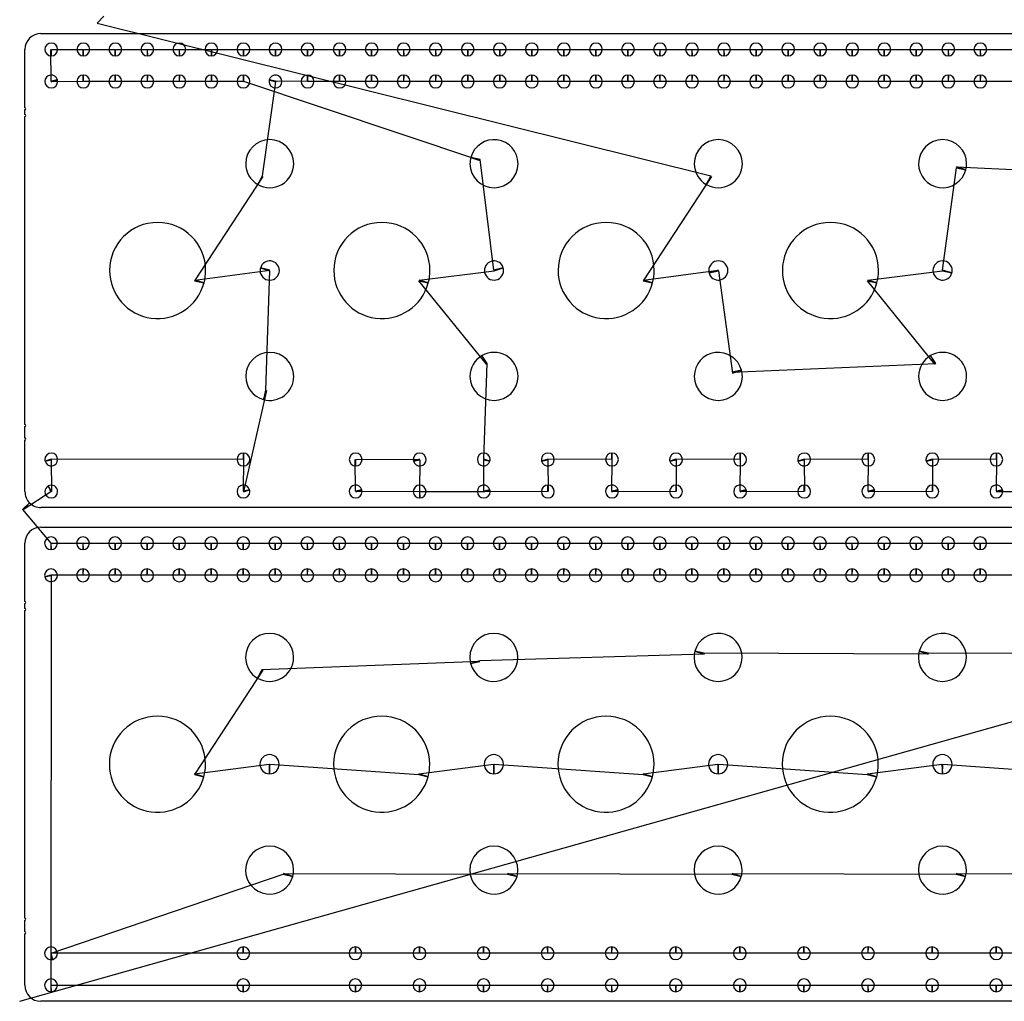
# Model space of a CAD drawing. Header units: inches. Extents: x 1 to 58.2, y 1 to 60.6.
# Tile 1 of 10: x 1 to 16.4, y 1 to 16.3. Entities that reach past the tile are written whole.
import ezdxf

# ---------------------------------------------------------------- set-up
doc = ezdxf.new("R2010")
doc.units = ezdxf.units.IN
doc.layers.get('0').update_dxf_attribs({"linetype": 'CONTINUOUS'})
doc.layers.add('3', color=7, linetype='CONTINUOUS')
doc.layers.add('9', color=7, linetype='CONTINUOUS')

msp = doc.modelspace()

# ---------------------------------------------------------------- linework, layer by layer
at = {"color": 0, "linetype": 'CONTINUOUS'}
for p, q in [((1, 1), (55.671, 16.411)), ((2.208, 16.267), (11.783, 13.882)), ((1.491, 15.36), (1.487, 15.855)), ((1.496, 15.855), (1.987, 15.855)), ((1.996, 15.855), (2.487, 15.855)), ((2.496, 15.855), (2.987, 15.855)), ((2.996, 15.855), (3.487, 15.855)), ((3.496, 15.855), (3.987, 15.855)), ((3.996, 15.855), (4.487, 15.855)), ((4.496, 15.855), (4.987, 15.855)), ((4.996, 15.855), (5.487, 15.855)), ((5.496, 15.855), (5.987, 15.855)), ((5.996, 15.855), (6.487, 15.855)), ((6.496, 15.855), (6.987, 15.855)), ((6.996, 15.855), (7.487, 15.855)), ((7.496, 15.855), (7.987, 15.855)), ((7.996, 15.855), (8.487, 15.855)), ((8.496, 15.855), (8.987, 15.855)), ((8.996, 15.855), (9.487, 15.855)), ((9.496, 15.855), (9.987, 15.855)), ((9.996, 15.855), (10.487, 15.855)), ((10.496, 15.855), (10.987, 15.855)), ((10.996, 15.855), (11.487, 15.855)), ((11.496, 15.855), (11.987, 15.855)), ((11.996, 15.855), (12.487, 15.855)), ((12.496, 15.855), (12.987, 15.855)), ((12.996, 15.855), (13.487, 15.855)), ((13.496, 15.855), (13.987, 15.855)), ((13.996, 15.855), (14.487, 15.855)), ((14.496, 15.855), (14.987, 15.855)), ((14.996, 15.855), (15.487, 15.855)), ((15.496, 15.855), (15.987, 15.855)), ((15.996, 15.855), (16.487, 15.855)), ((1.987, 15.356), (1.493, 15.351)), ((2.487, 15.356), (1.996, 15.356)), ((2.987, 15.356), (2.496, 15.356)), ((3.487, 15.356), (2.996, 15.356)), ((3.987, 15.356), (3.496, 15.356)), ((4.487, 15.356), (3.996, 15.356)), ((8.182, 14.125), (4.496, 15.356)), ((4.99, 15.351), (4.783, 13.882)), ((5.487, 15.356), (4.993, 15.36)), ((5.987, 15.356), (5.496, 15.356)), ((6.487, 15.356), (5.996, 15.356)), ((6.987, 15.356), (6.496, 15.356)), ((7.487, 15.356), (6.996, 15.356)), ((7.987, 15.356), (7.496, 15.356)), ((8.487, 15.356), (7.996, 15.356)), ((8.987, 15.356), (8.496, 15.356)), ((9.487, 15.356), (8.996, 15.356)), ((9.987, 15.356), (9.496, 15.356)), ((10.487, 15.356), (9.996, 15.356)), ((10.987, 15.356), (10.496, 15.356)), ((11.487, 15.356), (10.996, 15.356)), ((11.987, 15.356), (11.496, 15.356)), ((12.487, 15.356), (11.996, 15.356)), ((12.987, 15.356), (12.496, 15.356)), ((13.487, 15.356), (12.996, 15.356)), ((13.987, 15.356), (13.496, 15.356)), ((14.487, 15.356), (13.996, 15.356)), ((14.987, 15.356), (14.496, 15.356)), ((15.487, 15.356), (14.996, 15.356)), ((15.987, 15.356), (15.496, 15.356)), ((16.487, 15.356), (15.996, 15.356)), ((8.4, 12.412), (8.186, 14.138)), ((15.403, 12.412), (15.617, 14.009)), ((15.621, 14.022), (18.783, 13.882)), ((4.795, 13.875), (3.73, 12.244)), ((11.795, 13.875), (10.73, 12.244)), ((3.733, 12.257), (4.903, 12.412)), ((4.9, 12.4), (4.837, 10.538)), ((7.233, 12.257), (8.403, 12.4)), ((10.733, 12.257), (11.9, 12.412)), ((11.903, 12.4), (12.121, 10.805)), ((14.233, 12.257), (15.4, 12.4)), ((8.283, 10.945), (7.23, 12.244)), ((15.283, 10.945), (14.23, 12.244)), ((8.243, 9.461), (8.295, 10.952)), ((12.117, 10.818), (15.295, 10.952)), ((4.85, 10.534), (4.493, 8.952)), ((4.487, 9.456), (1.49, 9.461)), ((1.493, 9.452), (1.495, 8.959)), ((4.491, 8.961), (4.496, 9.456)), ((6.241, 8.961), (6.237, 9.456)), ((6.246, 9.456), (7.24, 9.461)), ((7.243, 9.452), (7.237, 8.956)), ((8.241, 8.961), (8.241, 9.452)), ((10.237, 9.456), (9.24, 9.461)), ((9.243, 9.452), (9.246, 8.956)), ((10.241, 8.961), (10.246, 9.456)), ((12.237, 9.456), (11.24, 9.461)), ((11.243, 9.452), (11.246, 8.956)), ((12.241, 8.961), (12.246, 9.456)), ((14.237, 9.456), (13.24, 9.461)), ((13.243, 9.452), (13.246, 8.956)), ((14.241, 8.961), (14.246, 9.456)), ((16.237, 9.456), (15.24, 9.461)), ((15.243, 9.452), (15.246, 8.956)), ((16.241, 8.961), (16.246, 9.456)), ((1.488, 8.954), (1.053, 8.669)), ((9.237, 8.956), (6.243, 8.952)), ((7.246, 8.956), (8.243, 8.952)), ((11.237, 8.956), (10.243, 8.952)), ((13.237, 8.956), (12.243, 8.952)), ((15.237, 8.956), (14.243, 8.952)), ((17.237, 8.956), (16.243, 8.952)), ((1.044, 8.678), (1.484, 8.149)), ((1.493, 8.149), (1.984, 8.149)), ((1.993, 8.149), (2.484, 8.149)), ((2.493, 8.149), (2.984, 8.149)), ((2.993, 8.149), (3.484, 8.149)), ((3.493, 8.149), (3.984, 8.149)), ((3.993, 8.149), (4.484, 8.149)), ((4.493, 8.149), (4.984, 8.149)), ((4.993, 8.149), (5.484, 8.149)), ((5.493, 8.149), (5.984, 8.149)), ((5.993, 8.149), (6.484, 8.149)), ((6.493, 8.149), (6.984, 8.149)), ((6.993, 8.149), (7.484, 8.149)), ((7.493, 8.149), (7.984, 8.149)), ((7.993, 8.149), (8.484, 8.149)), ((8.493, 8.149), (8.984, 8.149)), ((8.993, 8.149), (9.484, 8.149)), ((9.493, 8.149), (9.984, 8.149)), ((9.993, 8.149), (10.484, 8.149)), ((10.493, 8.149), (10.984, 8.149)), ((10.993, 8.149), (11.484, 8.149)), ((11.493, 8.149), (11.984, 8.149)), ((11.993, 8.149), (12.484, 8.149)), ((12.493, 8.149), (12.984, 8.149)), ((12.993, 8.149), (13.484, 8.149)), ((13.493, 8.149), (13.984, 8.149)), ((13.993, 8.149), (14.484, 8.149)), ((14.493, 8.149), (14.984, 8.149)), ((14.993, 8.149), (15.484, 8.149)), ((15.493, 8.149), (15.984, 8.149)), ((15.993, 8.149), (16.484, 8.149)), ((1.49, 7.645), (1.484, 1.25)), ((1.984, 7.649), (1.487, 7.653)), ((2.484, 7.649), (1.993, 7.649)), ((2.984, 7.649), (2.493, 7.649)), ((3.484, 7.649), (2.993, 7.649)), ((3.984, 7.649), (3.493, 7.649)), ((4.484, 7.649), (3.993, 7.649)), ((4.984, 7.649), (4.493, 7.649)), ((5.484, 7.649), (4.993, 7.649)), ((5.984, 7.649), (5.493, 7.649)), ((6.484, 7.649), (5.993, 7.649)), ((6.984, 7.649), (6.493, 7.649)), ((7.484, 7.649), (6.993, 7.649)), ((7.984, 7.649), (7.493, 7.649)), ((8.484, 7.649), (7.993, 7.649)), ((8.984, 7.649), (8.493, 7.649)), ((9.484, 7.649), (8.993, 7.649)), ((9.984, 7.649), (9.493, 7.649)), ((10.484, 7.649), (9.993, 7.649)), ((10.984, 7.649), (10.493, 7.649)), ((11.484, 7.649), (10.993, 7.649)), ((11.984, 7.649), (11.493, 7.649)), ((12.484, 7.649), (11.993, 7.649)), ((12.984, 7.649), (12.493, 7.649)), ((13.484, 7.649), (12.993, 7.649)), ((13.984, 7.649), (13.493, 7.649)), ((14.484, 7.649), (13.993, 7.649)), ((14.984, 7.649), (14.493, 7.649)), ((15.484, 7.649), (14.993, 7.649)), ((15.984, 7.649), (15.493, 7.649)), ((16.484, 7.649), (15.993, 7.649)), ((8.183, 6.302), (4.78, 6.175)), ((11.679, 6.419), (8.179, 6.315)), ((15.179, 6.419), (11.683, 6.432)), ((18.679, 6.419), (15.183, 6.432)), ((4.792, 6.169), (3.727, 4.538)), ((3.73, 4.551), (4.892, 4.699)), ((4.905, 4.699), (7.227, 4.538)), ((7.23, 4.551), (8.392, 4.699)), ((8.405, 4.699), (10.727, 4.538)), ((10.73, 4.551), (11.892, 4.699)), ((11.905, 4.699), (14.227, 4.538)), ((14.23, 4.551), (15.392, 4.699)), ((15.405, 4.699), (17.727, 4.538)), ((1.493, 1.751), (5.114, 2.982)), ((5.118, 2.995), (8.614, 2.982)), ((8.618, 2.995), (12.114, 2.982)), ((12.118, 2.995), (15.614, 2.982)), ((15.618, 2.995), (19.114, 2.982)), ((4.484, 1.75), (1.484, 1.749)), ((6.234, 1.75), (4.493, 1.75)), ((7.234, 1.75), (6.243, 1.75)), ((8.234, 1.75), (7.243, 1.75)), ((9.234, 1.75), (8.243, 1.75)), ((10.234, 1.75), (9.243, 1.75)), ((11.234, 1.75), (10.243, 1.75)), ((12.234, 1.75), (11.243, 1.75)), ((13.234, 1.75), (12.243, 1.75)), ((14.234, 1.75), (13.243, 1.75)), ((15.234, 1.75), (14.243, 1.75)), ((16.234, 1.75), (15.243, 1.75)), ((17.234, 1.75), (16.243, 1.75)), ((1.493, 1.25), (4.484, 1.25)), ((4.493, 1.25), (6.234, 1.25)), ((6.243, 1.25), (7.234, 1.25)), ((7.243, 1.25), (8.234, 1.25)), ((8.243, 1.25), (9.234, 1.25)), ((9.243, 1.25), (10.234, 1.25)), ((10.243, 1.25), (11.234, 1.25)), ((11.243, 1.25), (12.234, 1.25)), ((12.243, 1.25), (13.234, 1.25)), ((13.243, 1.25), (14.234, 1.25)), ((14.243, 1.25), (15.234, 1.25)), ((15.243, 1.25), (16.234, 1.25)), ((16.243, 1.25), (17.234, 1.25))]:
    msp.add_line(p, q, dxfattribs=at)
at = {"layer": '3', "color": 3, "linetype": 'CONTINUOUS'}
for p, q in [((1.332, 16.106), (33.152, 16.106)), ((1.082, 14.946), (1.082, 15.856)), ((1.082, 14.838), (1.082, 14.916)), ((1.082, 10.003), (1.082, 14.808)), ((1.082, 9.791), (1.082, 9.973)), ((1.082, 8.956), (1.082, 9.761)), ((33.152, 8.706), (1.332, 8.706)), ((1.329, 8.399), (33.149, 8.399)), ((1.079, 7.239), (1.079, 8.149)), ((1.079, 7.132), (1.079, 7.209)), ((1.079, 2.297), (1.079, 7.102)), ((1.079, 2.085), (1.079, 2.267)), ((1.079, 1.25), (1.079, 2.055)), ((33.149, 1), (1.329, 1))]:
    msp.add_line(p, q, dxfattribs=at)
for centre, radius, start, end in [((1.332, 15.856), 0.25, 90, 180), ((1.492, 15.856), 0.1, 360, 180), ((1.492, 15.856), 0.1, 180, 270), ((1.492, 15.856), 0.1, 270, 0), ((1.992, 15.856), 0.1, 360, 180), ((1.992, 15.856), 0.1, 180, 270), ((1.992, 15.856), 0.1, 270, 0), ((2.492, 15.856), 0.1, 360, 180), ((2.492, 15.856), 0.1, 180, 270), ((2.492, 15.856), 0.1, 270, 0), ((2.992, 15.856), 0.1, 360, 180), ((2.992, 15.856), 0.1, 180, 270), ((2.992, 15.856), 0.1, 270, 0), ((3.492, 15.856), 0.1, 360, 180), ((3.492, 15.856), 0.1, 180, 270), ((3.492, 15.856), 0.1, 270, 0), ((3.992, 15.856), 0.1, 360, 180), ((3.992, 15.856), 0.1, 180, 270), ((3.992, 15.856), 0.1, 270, 0), ((4.492, 15.856), 0.1, 360, 180), ((4.492, 15.856), 0.1, 180, 270), ((4.492, 15.856), 0.1, 270, 0), ((4.992, 15.856), 0.1, 360, 180), ((4.992, 15.856), 0.1, 180, 270), ((4.992, 15.856), 0.1, 270, 0), ((5.492, 15.856), 0.1, 360, 180), ((5.492, 15.856), 0.1, 180, 270), ((5.492, 15.856), 0.1, 270, 0), ((5.992, 15.856), 0.1, 360, 180), ((5.992, 15.856), 0.1, 180, 270), ((5.992, 15.856), 0.1, 270, 0), ((6.492, 15.856), 0.1, 360, 180), ((6.492, 15.856), 0.1, 180, 270), ((6.492, 15.856), 0.1, 270, 0), ((6.992, 15.856), 0.1, 360, 180), ((6.992, 15.856), 0.1, 180, 270), ((6.992, 15.856), 0.1, 270, 0), ((7.492, 15.856), 0.1, 360, 180), ((7.492, 15.856), 0.1, 180, 270), ((7.492, 15.856), 0.1, 270, 0), ((7.992, 15.856), 0.1, 360, 180), ((7.992, 15.856), 0.1, 180, 270), ((7.992, 15.856), 0.1, 270, 0), ((8.492, 15.856), 0.1, 360, 180), ((8.492, 15.856), 0.1, 180, 270), ((8.492, 15.856), 0.1, 270, 0), ((8.992, 15.856), 0.1, 360, 180), ((8.992, 15.856), 0.1, 180, 270), ((8.992, 15.856), 0.1, 270, 0), ((9.492, 15.856), 0.1, 360, 180), ((9.492, 15.856), 0.1, 180, 270), ((9.492, 15.856), 0.1, 270, 0), ((9.992, 15.856), 0.1, 360, 180), ((9.992, 15.856), 0.1, 180, 270), ((9.992, 15.856), 0.1, 270, 0), ((10.492, 15.856), 0.1, 360, 180), ((10.492, 15.856), 0.1, 180, 270), ((10.492, 15.856), 0.1, 270, 0), ((10.992, 15.856), 0.1, 360, 180), ((10.992, 15.856), 0.1, 180, 270), ((10.992, 15.856), 0.1, 270, 0), ((11.492, 15.856), 0.1, 360, 180), ((11.492, 15.856), 0.1, 180, 270), ((11.492, 15.856), 0.1, 270, 0), ((11.992, 15.856), 0.1, 360, 180), ((11.992, 15.856), 0.1, 180, 270), ((11.992, 15.856), 0.1, 270, 0), ((12.492, 15.856), 0.1, 360, 180), ((12.492, 15.856), 0.1, 180, 270), ((12.492, 15.856), 0.1, 270, 0), ((12.992, 15.856), 0.1, 360, 180), ((12.992, 15.856), 0.1, 180, 270), ((12.992, 15.856), 0.1, 270, 0), ((13.492, 15.856), 0.1, 360, 180), ((13.492, 15.856), 0.1, 180, 270), ((13.492, 15.856), 0.1, 270, 0), ((13.992, 15.856), 0.1, 360, 180), ((13.992, 15.856), 0.1, 180, 270), ((13.992, 15.856), 0.1, 270, 0), ((14.492, 15.856), 0.1, 360, 180), ((14.492, 15.856), 0.1, 180, 270), ((14.492, 15.856), 0.1, 270, 0), ((14.992, 15.856), 0.1, 360, 180), ((14.992, 15.856), 0.1, 180, 270), ((14.992, 15.856), 0.1, 270, 0), ((15.492, 15.856), 0.1, 360, 180), ((15.492, 15.856), 0.1, 180, 270), ((15.492, 15.856), 0.1, 270, 0), ((15.992, 15.856), 0.1, 360, 180), ((15.992, 15.856), 0.1, 180, 270), ((15.992, 15.856), 0.1, 270, 0), ((1.492, 15.356), 0.1, 15, 180), ((1.492, 15.356), 0.1, 360, 15), ((1.992, 15.356), 0.1, 90, 180), ((1.992, 15.356), 0.1, 360, 90), ((2.492, 15.356), 0.1, 90, 180), ((2.492, 15.356), 0.1, 360, 90), ((2.992, 15.356), 0.1, 90, 180), ((2.992, 15.356), 0.1, 360, 90), ((3.492, 15.356), 0.1, 90, 180), ((3.492, 15.356), 0.1, 360, 90), ((3.992, 15.356), 0.1, 90, 180), ((3.992, 15.356), 0.1, 360, 90), ((4.492, 15.356), 0.1, 90, 180), ((4.492, 15.356), 0.1, 360, 90), ((4.992, 15.356), 0.1, 165, 180), ((4.992, 15.356), 0.1, 360, 165), ((5.492, 15.356), 0.1, 90, 180), ((5.492, 15.356), 0.1, 360, 90), ((5.992, 15.356), 0.1, 90, 180), ((5.992, 15.356), 0.1, 360, 90), ((6.492, 15.356), 0.1, 90, 180), ((6.492, 15.356), 0.1, 360, 90), ((6.992, 15.356), 0.1, 90, 180), ((6.992, 15.356), 0.1, 360, 90), ((7.492, 15.356), 0.1, 90, 180), ((7.492, 15.356), 0.1, 360, 90), ((7.992, 15.356), 0.1, 90, 180), ((7.992, 15.356), 0.1, 360, 90), ((8.492, 15.356), 0.1, 90, 180), ((8.492, 15.356), 0.1, 360, 90), ((8.992, 15.356), 0.1, 90, 180), ((8.992, 15.356), 0.1, 360, 90), ((9.492, 15.356), 0.1, 90, 180), ((9.492, 15.356), 0.1, 360, 90), ((9.992, 15.356), 0.1, 90, 180), ((9.992, 15.356), 0.1, 360, 90), ((10.492, 15.356), 0.1, 90, 180), ((10.492, 15.356), 0.1, 360, 90), ((10.992, 15.356), 0.1, 90, 180), ((10.992, 15.356), 0.1, 360, 90), ((11.492, 15.356), 0.1, 90, 180), ((11.492, 15.356), 0.1, 360, 90), ((11.992, 15.356), 0.1, 90, 180), ((11.992, 15.356), 0.1, 360, 90), ((12.492, 15.356), 0.1, 90, 180), ((12.492, 15.356), 0.1, 360, 90), ((12.992, 15.356), 0.1, 90, 180), ((12.992, 15.356), 0.1, 360, 90), ((13.492, 15.356), 0.1, 90, 180), ((13.492, 15.356), 0.1, 360, 90), ((13.992, 15.356), 0.1, 90, 180), ((13.992, 15.356), 0.1, 360, 90), ((14.492, 15.356), 0.1, 90, 180), ((14.492, 15.356), 0.1, 360, 90), ((14.992, 15.356), 0.1, 90, 180), ((14.992, 15.356), 0.1, 360, 90), ((15.492, 15.356), 0.1, 90, 180), ((15.492, 15.356), 0.1, 360, 90), ((15.992, 15.356), 0.1, 90, 180), ((15.992, 15.356), 0.1, 360, 90), ((1.492, 15.356), 0.1, 180, 360), ((1.992, 15.356), 0.1, 180, 360), ((2.492, 15.356), 0.1, 180, 360), ((2.992, 15.356), 0.1, 180, 360), ((3.492, 15.356), 0.1, 180, 360), ((3.992, 15.356), 0.1, 180, 360), ((4.492, 15.356), 0.1, 180, 360), ((4.992, 15.356), 0.1, 180, 360), ((5.492, 15.356), 0.1, 180, 360), ((5.992, 15.356), 0.1, 180, 360), ((6.492, 15.356), 0.1, 180, 360), ((6.992, 15.356), 0.1, 180, 360), ((7.492, 15.356), 0.1, 180, 360), ((7.992, 15.356), 0.1, 180, 360), ((8.492, 15.356), 0.1, 180, 360), ((8.992, 15.356), 0.1, 180, 360), ((9.492, 15.356), 0.1, 180, 360), ((9.992, 15.356), 0.1, 180, 360), ((10.492, 15.356), 0.1, 180, 360), ((10.992, 15.356), 0.1, 180, 360), ((11.492, 15.356), 0.1, 180, 360), ((11.992, 15.356), 0.1, 180, 360), ((12.492, 15.356), 0.1, 180, 360), ((12.992, 15.356), 0.1, 180, 360), ((13.492, 15.356), 0.1, 180, 360), ((13.992, 15.356), 0.1, 180, 360), ((14.492, 15.356), 0.1, 180, 360), ((14.992, 15.356), 0.1, 180, 360), ((15.492, 15.356), 0.1, 180, 360), ((15.992, 15.356), 0.1, 180, 360), ((1.082, 14.931), 0.015, 270, 90), ((1.082, 14.823), 0.015, 270, 90), ((4.902, 14.073), 0.375, 360, 180), ((8.402, 14.073), 0.375, 360, 165), ((11.902, 14.073), 0.375, 360, 180), ((15.402, 14.073), 0.375, 360, 180), ((8.402, 14.073), 0.375, 165, 180), ((4.902, 14.073), 0.375, 180, 240), ((4.902, 14.073), 0.375, 240, 0), ((8.402, 14.073), 0.375, 180, 360), ((11.902, 14.073), 0.375, 180, 240), ((11.902, 14.073), 0.375, 240, 0), ((15.402, 14.073), 0.375, 180, 345), ((15.402, 14.073), 0.375, 345, 0), ((3.152, 12.406), 0.75, 360, 180), ((6.652, 12.406), 0.75, 360, 180), ((10.152, 12.406), 0.75, 360, 180), ((13.652, 12.406), 0.75, 360, 180), ((4.902, 12.406), 0.15, 360, 165), ((8.402, 12.406), 0.15, 15, 180), ((11.902, 12.406), 0.15, 360, 180), ((15.402, 12.406), 0.15, 360, 180), ((3.152, 12.406), 0.75, 180, 345), ((3.152, 12.406), 0.75, 345, 0), ((4.902, 12.406), 0.15, 165, 180), ((4.902, 12.406), 0.15, 180, 360), ((6.652, 12.406), 0.75, 180, 345), ((6.652, 12.406), 0.75, 345, 0), ((8.402, 12.406), 0.15, 180, 360), ((8.402, 12.406), 0.15, 360, 15), ((10.152, 12.406), 0.75, 180, 345), ((10.152, 12.406), 0.75, 345, 0), ((11.902, 12.406), 0.15, 180, 195), ((11.902, 12.406), 0.15, 195, 0), ((13.652, 12.406), 0.75, 180, 345), ((13.652, 12.406), 0.75, 345, 0), ((15.402, 12.406), 0.15, 180, 345), ((15.402, 12.406), 0.15, 345, 0), ((4.902, 10.753), 0.375, 360, 180), ((8.402, 10.753), 0.375, 120, 180), ((8.402, 10.753), 0.375, 360, 120), ((11.902, 10.753), 0.375, 15, 180), ((15.402, 10.753), 0.375, 120, 180), ((15.402, 10.753), 0.375, 360, 120), ((11.902, 10.753), 0.375, 360, 15), ((4.902, 10.753), 0.375, 180, 255), ((4.902, 10.753), 0.375, 255, 0), ((8.402, 10.753), 0.375, 180, 360), ((11.902, 10.753), 0.375, 180, 360), ((15.402, 10.753), 0.375, 180, 360), ((1.082, 9.988), 0.015, 270, 90), ((1.082, 9.776), 0.015, 270, 90), ((1.492, 9.456), 0.1, 360, 180), ((4.492, 9.456), 0.1, 90, 180), ((4.492, 9.456), 0.1, 360, 90), ((6.242, 9.456), 0.1, 360, 180), ((7.242, 9.456), 0.1, 360, 180), ((8.242, 9.456), 0.1, 360, 180), ((9.242, 9.456), 0.1, 360, 180), ((10.242, 9.456), 0.1, 90, 180), ((10.242, 9.456), 0.1, 360, 90), ((11.242, 9.456), 0.1, 360, 180), ((12.242, 9.456), 0.1, 90, 180), ((12.242, 9.456), 0.1, 360, 90), ((13.242, 9.456), 0.1, 360, 180), ((14.242, 9.456), 0.1, 90, 180), ((14.242, 9.456), 0.1, 360, 90), ((15.242, 9.456), 0.1, 360, 180), ((16.242, 9.456), 0.1, 90, 180), ((16.242, 9.456), 0.1, 360, 90), ((1.492, 9.456), 0.1, 180, 195), ((1.492, 9.456), 0.1, 195, 0), ((4.492, 9.456), 0.1, 180, 360), ((6.242, 9.456), 0.1, 180, 270), ((6.242, 9.456), 0.1, 270, 0), ((7.242, 9.456), 0.1, 180, 195), ((7.242, 9.456), 0.1, 195, 0), ((8.242, 9.456), 0.1, 180, 345), ((8.242, 9.456), 0.1, 345, 0), ((9.242, 9.456), 0.1, 180, 195), ((9.242, 9.456), 0.1, 195, 0), ((10.242, 9.456), 0.1, 180, 360), ((11.242, 9.456), 0.1, 180, 195), ((11.242, 9.456), 0.1, 195, 0), ((12.242, 9.456), 0.1, 180, 360), ((13.242, 9.456), 0.1, 180, 195), ((13.242, 9.456), 0.1, 195, 0), ((14.242, 9.456), 0.1, 180, 360), ((15.242, 9.456), 0.1, 180, 195), ((15.242, 9.456), 0.1, 195, 0), ((16.242, 9.456), 0.1, 180, 360), ((1.332, 8.956), 0.25, 180, 225), ((1.492, 8.956), 0.1, 120, 180), ((1.492, 8.956), 0.1, 180, 360), ((1.492, 8.956), 0.1, 360, 120), ((4.492, 8.956), 0.1, 15, 180), ((4.492, 8.956), 0.1, 180, 360), ((4.492, 8.956), 0.1, 360, 15), ((6.242, 8.956), 0.1, 15, 180), ((6.242, 8.956), 0.1, 180, 360), ((6.242, 8.956), 0.1, 360, 15), ((7.242, 8.956), 0.1, 360, 180), ((7.242, 8.956), 0.1, 180, 270), ((7.242, 8.956), 0.1, 270, 0), ((8.242, 8.956), 0.1, 15, 180), ((8.242, 8.956), 0.1, 180, 360), ((8.242, 8.956), 0.1, 360, 15), ((9.242, 8.956), 0.1, 90, 180), ((9.242, 8.956), 0.1, 180, 360), ((9.242, 8.956), 0.1, 360, 90), ((10.242, 8.956), 0.1, 15, 180), ((10.242, 8.956), 0.1, 180, 360), ((10.242, 8.956), 0.1, 360, 15), ((11.242, 8.956), 0.1, 90, 180), ((11.242, 8.956), 0.1, 180, 360), ((11.242, 8.956), 0.1, 360, 90), ((12.242, 8.956), 0.1, 15, 180), ((12.242, 8.956), 0.1, 180, 360), ((12.242, 8.956), 0.1, 360, 15), ((13.242, 8.956), 0.1, 90, 180), ((13.242, 8.956), 0.1, 180, 360), ((13.242, 8.956), 0.1, 360, 90), ((14.242, 8.956), 0.1, 15, 180), ((14.242, 8.956), 0.1, 180, 360), ((14.242, 8.956), 0.1, 360, 15), ((15.242, 8.956), 0.1, 90, 180), ((15.242, 8.956), 0.1, 180, 360), ((15.242, 8.956), 0.1, 360, 90), ((16.242, 8.956), 0.1, 15, 180), ((16.242, 8.956), 0.1, 180, 360), ((16.242, 8.956), 0.1, 360, 15), ((1.332, 8.956), 0.25, 225, 270), ((1.329, 8.149), 0.25, 90, 180), ((1.489, 8.149), 0.1, 360, 180), ((1.489, 8.149), 0.1, 180, 270), ((1.489, 8.149), 0.1, 270, 0), ((1.989, 8.149), 0.1, 360, 180), ((1.989, 8.149), 0.1, 180, 270), ((1.989, 8.149), 0.1, 270, 0), ((2.489, 8.149), 0.1, 360, 180), ((2.489, 8.149), 0.1, 180, 270), ((2.489, 8.149), 0.1, 270, 0), ((2.989, 8.149), 0.1, 360, 180), ((2.989, 8.149), 0.1, 180, 270), ((2.989, 8.149), 0.1, 270, 0), ((3.489, 8.149), 0.1, 360, 180), ((3.489, 8.149), 0.1, 180, 270), ((3.489, 8.149), 0.1, 270, 0), ((3.989, 8.149), 0.1, 360, 180), ((3.989, 8.149), 0.1, 180, 270), ((3.989, 8.149), 0.1, 270, 0), ((4.489, 8.149), 0.1, 360, 180), ((4.489, 8.149), 0.1, 180, 270), ((4.489, 8.149), 0.1, 270, 0), ((4.989, 8.149), 0.1, 360, 180), ((4.989, 8.149), 0.1, 180, 270), ((4.989, 8.149), 0.1, 270, 0), ((5.489, 8.149), 0.1, 360, 180), ((5.489, 8.149), 0.1, 180, 270), ((5.489, 8.149), 0.1, 270, 0), ((5.989, 8.149), 0.1, 360, 180), ((5.989, 8.149), 0.1, 180, 270), ((5.989, 8.149), 0.1, 270, 0), ((6.489, 8.149), 0.1, 360, 180), ((6.489, 8.149), 0.1, 180, 270), ((6.489, 8.149), 0.1, 270, 0), ((6.989, 8.149), 0.1, 360, 180), ((6.989, 8.149), 0.1, 180, 270), ((6.989, 8.149), 0.1, 270, 0), ((7.489, 8.149), 0.1, 360, 180), ((7.489, 8.149), 0.1, 180, 270), ((7.489, 8.149), 0.1, 270, 0), ((7.989, 8.149), 0.1, 360, 180), ((7.989, 8.149), 0.1, 180, 270), ((7.989, 8.149), 0.1, 270, 0), ((8.489, 8.149), 0.1, 360, 180), ((8.489, 8.149), 0.1, 180, 270), ((8.489, 8.149), 0.1, 270, 0), ((8.989, 8.149), 0.1, 360, 180), ((8.989, 8.149), 0.1, 180, 270), ((8.989, 8.149), 0.1, 270, 0), ((9.489, 8.149), 0.1, 360, 180), ((9.489, 8.149), 0.1, 180, 270), ((9.489, 8.149), 0.1, 270, 0), ((9.989, 8.149), 0.1, 360, 180), ((9.989, 8.149), 0.1, 180, 270), ((9.989, 8.149), 0.1, 270, 0), ((10.489, 8.149), 0.1, 360, 180), ((10.489, 8.149), 0.1, 180, 270), ((10.489, 8.149), 0.1, 270, 0), ((10.989, 8.149), 0.1, 360, 180), ((10.989, 8.149), 0.1, 180, 270), ((10.989, 8.149), 0.1, 270, 0), ((11.489, 8.149), 0.1, 360, 180), ((11.489, 8.149), 0.1, 180, 270), ((11.489, 8.149), 0.1, 270, 0), ((11.989, 8.149), 0.1, 360, 180), ((11.989, 8.149), 0.1, 180, 270), ((11.989, 8.149), 0.1, 270, 0), ((12.489, 8.149), 0.1, 360, 180), ((12.489, 8.149), 0.1, 180, 270), ((12.489, 8.149), 0.1, 270, 0), ((12.989, 8.149), 0.1, 360, 180), ((12.989, 8.149), 0.1, 180, 270), ((12.989, 8.149), 0.1, 270, 0), ((13.489, 8.149), 0.1, 360, 180), ((13.489, 8.149), 0.1, 180, 270), ((13.489, 8.149), 0.1, 270, 0), ((13.989, 8.149), 0.1, 360, 180), ((13.989, 8.149), 0.1, 180, 270), ((13.989, 8.149), 0.1, 270, 0), ((14.489, 8.149), 0.1, 360, 180), ((14.489, 8.149), 0.1, 180, 270), ((14.489, 8.149), 0.1, 270, 0), ((14.989, 8.149), 0.1, 360, 180), ((14.989, 8.149), 0.1, 180, 270), ((14.989, 8.149), 0.1, 270, 0), ((15.489, 8.149), 0.1, 360, 180), ((15.489, 8.149), 0.1, 180, 270), ((15.489, 8.149), 0.1, 270, 0), ((15.989, 8.149), 0.1, 360, 180), ((15.989, 8.149), 0.1, 180, 270), ((15.989, 8.149), 0.1, 270, 0), ((1.489, 7.649), 0.1, 360, 180), ((1.989, 7.649), 0.1, 90, 180), ((1.989, 7.649), 0.1, 360, 90), ((2.489, 7.649), 0.1, 90, 180), ((2.489, 7.649), 0.1, 360, 90), ((2.989, 7.649), 0.1, 90, 180), ((2.989, 7.649), 0.1, 360, 90), ((3.489, 7.649), 0.1, 90, 180), ((3.489, 7.649), 0.1, 360, 90), ((3.989, 7.649), 0.1, 90, 180), ((3.989, 7.649), 0.1, 360, 90), ((4.489, 7.649), 0.1, 90, 180), ((4.489, 7.649), 0.1, 360, 90), ((4.989, 7.649), 0.1, 90, 180), ((4.989, 7.649), 0.1, 360, 90), ((5.489, 7.649), 0.1, 90, 180), ((5.489, 7.649), 0.1, 360, 90), ((5.989, 7.649), 0.1, 90, 180), ((5.989, 7.649), 0.1, 360, 90), ((6.489, 7.649), 0.1, 90, 180), ((6.489, 7.649), 0.1, 360, 90), ((6.989, 7.649), 0.1, 90, 180), ((6.989, 7.649), 0.1, 360, 90), ((7.489, 7.649), 0.1, 90, 180), ((7.489, 7.649), 0.1, 360, 90), ((7.989, 7.649), 0.1, 90, 180), ((7.989, 7.649), 0.1, 360, 90), ((8.489, 7.649), 0.1, 90, 180), ((8.489, 7.649), 0.1, 360, 90), ((8.989, 7.649), 0.1, 90, 180), ((8.989, 7.649), 0.1, 360, 90), ((9.489, 7.649), 0.1, 90, 180), ((9.489, 7.649), 0.1, 360, 90), ((9.989, 7.649), 0.1, 90, 180), ((9.989, 7.649), 0.1, 360, 90), ((10.489, 7.649), 0.1, 90, 180), ((10.489, 7.649), 0.1, 360, 90), ((10.989, 7.649), 0.1, 90, 180), ((10.989, 7.649), 0.1, 360, 90), ((11.489, 7.649), 0.1, 90, 180), ((11.489, 7.649), 0.1, 360, 90), ((11.989, 7.649), 0.1, 90, 180), ((11.989, 7.649), 0.1, 360, 90), ((12.489, 7.649), 0.1, 90, 180), ((12.489, 7.649), 0.1, 360, 90), ((12.989, 7.649), 0.1, 90, 180), ((12.989, 7.649), 0.1, 360, 90), ((13.489, 7.649), 0.1, 90, 180), ((13.489, 7.649), 0.1, 360, 90), ((13.989, 7.649), 0.1, 90, 180), ((13.989, 7.649), 0.1, 360, 90), ((14.489, 7.649), 0.1, 90, 180), ((14.489, 7.649), 0.1, 360, 90), ((14.989, 7.649), 0.1, 90, 180), ((14.989, 7.649), 0.1, 360, 90), ((15.489, 7.649), 0.1, 90, 180), ((15.489, 7.649), 0.1, 360, 90), ((15.989, 7.649), 0.1, 90, 180), ((15.989, 7.649), 0.1, 360, 90), ((1.489, 7.649), 0.1, 180, 195), ((1.489, 7.649), 0.1, 195, 0), ((1.989, 7.649), 0.1, 180, 360), ((2.489, 7.649), 0.1, 180, 360), ((2.989, 7.649), 0.1, 180, 360), ((3.489, 7.649), 0.1, 180, 360), ((3.989, 7.649), 0.1, 180, 360), ((4.489, 7.649), 0.1, 180, 360), ((4.989, 7.649), 0.1, 180, 360), ((5.489, 7.649), 0.1, 180, 360), ((5.989, 7.649), 0.1, 180, 360), ((6.489, 7.649), 0.1, 180, 360), ((6.989, 7.649), 0.1, 180, 360), ((7.489, 7.649), 0.1, 180, 360), ((7.989, 7.649), 0.1, 180, 360), ((8.489, 7.649), 0.1, 180, 360), ((8.989, 7.649), 0.1, 180, 360), ((9.489, 7.649), 0.1, 180, 360), ((9.989, 7.649), 0.1, 180, 360), ((10.489, 7.649), 0.1, 180, 360), ((10.989, 7.649), 0.1, 180, 360), ((11.489, 7.649), 0.1, 180, 360), ((11.989, 7.649), 0.1, 180, 360), ((12.489, 7.649), 0.1, 180, 360), ((12.989, 7.649), 0.1, 180, 360), ((13.489, 7.649), 0.1, 180, 360), ((13.989, 7.649), 0.1, 180, 360), ((14.489, 7.649), 0.1, 180, 360), ((14.989, 7.649), 0.1, 180, 360), ((15.489, 7.649), 0.1, 180, 360), ((15.989, 7.649), 0.1, 180, 360), ((1.079, 7.224), 0.015, 270, 90), ((1.079, 7.117), 0.015, 270, 90), ((4.899, 6.367), 0.375, 360, 180), ((8.399, 6.367), 0.375, 360, 180), ((11.899, 6.367), 0.375, 360, 165), ((15.399, 6.367), 0.375, 360, 165), ((11.899, 6.367), 0.375, 165, 180), ((15.399, 6.367), 0.375, 165, 180), ((4.899, 6.367), 0.375, 180, 240), ((4.899, 6.367), 0.375, 240, 0), ((8.399, 6.367), 0.375, 180, 195), ((8.399, 6.367), 0.375, 195, 0), ((11.899, 6.367), 0.375, 180, 360), ((15.399, 6.367), 0.375, 180, 360), ((3.149, 4.7), 0.75, 360, 180), ((6.649, 4.7), 0.75, 360, 180), ((10.149, 4.7), 0.75, 360, 180), ((13.649, 4.7), 0.75, 360, 180), ((4.899, 4.7), 0.15, 360, 180), ((8.399, 4.7), 0.15, 360, 180), ((11.899, 4.7), 0.15, 360, 180), ((15.399, 4.7), 0.15, 360, 180), ((3.149, 4.7), 0.75, 180, 345), ((3.149, 4.7), 0.75, 345, 0), ((4.899, 4.7), 0.15, 180, 270), ((4.899, 4.7), 0.15, 270, 0), ((6.649, 4.7), 0.75, 180, 345), ((6.649, 4.7), 0.75, 345, 0), ((8.399, 4.7), 0.15, 180, 270), ((8.399, 4.7), 0.15, 270, 0), ((10.149, 4.7), 0.75, 180, 345), ((10.149, 4.7), 0.75, 345, 0), ((11.899, 4.7), 0.15, 180, 270), ((11.899, 4.7), 0.15, 270, 0), ((13.649, 4.7), 0.75, 180, 345), ((13.649, 4.7), 0.75, 345, 0), ((15.399, 4.7), 0.15, 180, 270), ((15.399, 4.7), 0.15, 270, 0), ((4.899, 3.047), 0.375, 360, 180), ((8.399, 3.047), 0.375, 360, 180), ((11.899, 3.047), 0.375, 360, 180), ((15.399, 3.047), 0.375, 360, 180), ((4.899, 3.047), 0.375, 180, 345), ((4.899, 3.047), 0.375, 345, 0), ((8.399, 3.047), 0.375, 180, 345), ((8.399, 3.047), 0.375, 345, 0), ((11.899, 3.047), 0.375, 180, 345), ((11.899, 3.047), 0.375, 345, 0), ((15.399, 3.047), 0.375, 180, 345), ((15.399, 3.047), 0.375, 345, 0), ((1.079, 2.282), 0.015, 270, 90), ((1.079, 2.07), 0.015, 270, 90), ((1.489, 1.75), 0.1, 360, 180), ((4.489, 1.75), 0.1, 90, 180), ((4.489, 1.75), 0.1, 360, 90), ((6.239, 1.75), 0.1, 90, 180), ((6.239, 1.75), 0.1, 360, 90), ((7.239, 1.75), 0.1, 90, 180), ((7.239, 1.75), 0.1, 360, 90), ((8.239, 1.75), 0.1, 90, 180), ((8.239, 1.75), 0.1, 360, 90), ((9.239, 1.75), 0.1, 90, 180), ((9.239, 1.75), 0.1, 360, 90), ((10.239, 1.75), 0.1, 90, 180), ((10.239, 1.75), 0.1, 360, 90), ((11.239, 1.75), 0.1, 90, 180), ((11.239, 1.75), 0.1, 360, 90), ((12.239, 1.75), 0.1, 90, 180), ((12.239, 1.75), 0.1, 360, 90), ((13.239, 1.75), 0.1, 90, 180), ((13.239, 1.75), 0.1, 360, 90), ((14.239, 1.75), 0.1, 90, 180), ((14.239, 1.75), 0.1, 360, 90), ((15.239, 1.75), 0.1, 90, 180), ((15.239, 1.75), 0.1, 360, 90), ((16.239, 1.75), 0.1, 90, 180), ((16.239, 1.75), 0.1, 360, 90), ((1.489, 1.75), 0.1, 180, 285), ((1.489, 1.75), 0.1, 285, 0), ((4.489, 1.75), 0.1, 180, 360), ((6.239, 1.75), 0.1, 180, 360), ((7.239, 1.75), 0.1, 180, 360), ((8.239, 1.75), 0.1, 180, 360), ((9.239, 1.75), 0.1, 180, 360), ((10.239, 1.75), 0.1, 180, 360), ((11.239, 1.75), 0.1, 180, 360), ((12.239, 1.75), 0.1, 180, 360), ((13.239, 1.75), 0.1, 180, 360), ((14.239, 1.75), 0.1, 180, 360), ((15.239, 1.75), 0.1, 180, 360), ((16.239, 1.75), 0.1, 180, 360), ((1.329, 1.25), 0.25, 180, 270), ((1.489, 1.25), 0.1, 360, 180), ((1.489, 1.25), 0.1, 180, 270), ((1.489, 1.25), 0.1, 270, 0), ((4.489, 1.25), 0.1, 360, 180), ((4.489, 1.25), 0.1, 180, 270), ((4.489, 1.25), 0.1, 270, 0), ((6.239, 1.25), 0.1, 360, 180), ((6.239, 1.25), 0.1, 180, 270), ((6.239, 1.25), 0.1, 270, 0), ((7.239, 1.25), 0.1, 360, 180), ((7.239, 1.25), 0.1, 180, 270), ((7.239, 1.25), 0.1, 270, 0), ((8.239, 1.25), 0.1, 360, 180), ((8.239, 1.25), 0.1, 180, 270), ((8.239, 1.25), 0.1, 270, 0), ((9.239, 1.25), 0.1, 360, 180), ((9.239, 1.25), 0.1, 180, 270), ((9.239, 1.25), 0.1, 270, 0), ((10.239, 1.25), 0.1, 360, 180), ((10.239, 1.25), 0.1, 180, 270), ((10.239, 1.25), 0.1, 270, 0), ((11.239, 1.25), 0.1, 360, 180), ((11.239, 1.25), 0.1, 180, 270), ((11.239, 1.25), 0.1, 270, 0), ((12.239, 1.25), 0.1, 360, 180), ((12.239, 1.25), 0.1, 180, 270), ((12.239, 1.25), 0.1, 270, 0), ((13.239, 1.25), 0.1, 360, 180), ((13.239, 1.25), 0.1, 180, 270), ((13.239, 1.25), 0.1, 270, 0), ((14.239, 1.25), 0.1, 360, 180), ((14.239, 1.25), 0.1, 180, 270), ((14.239, 1.25), 0.1, 270, 0), ((15.239, 1.25), 0.1, 360, 180), ((15.239, 1.25), 0.1, 180, 270), ((15.239, 1.25), 0.1, 270, 0), ((16.239, 1.25), 0.1, 360, 180), ((16.239, 1.25), 0.1, 180, 270), ((16.239, 1.25), 0.1, 270, 0)]:
    msp.add_arc(centre, radius, start, end, dxfattribs=at)
at = {"layer": '9', "color": 9, "linetype": 'CONTINUOUS'}
for p, q in [((2.314, 16.373), (2.208, 16.267)), ((1.487, 15.855), (1.492, 15.756)), ((1.492, 15.756), (1.496, 15.855)), ((1.987, 15.855), (1.992, 15.756)), ((1.992, 15.756), (1.996, 15.855)), ((2.487, 15.855), (2.492, 15.756)), ((2.492, 15.756), (2.496, 15.855)), ((2.987, 15.855), (2.992, 15.756)), ((2.992, 15.756), (2.996, 15.855)), ((3.487, 15.855), (3.492, 15.756)), ((3.492, 15.756), (3.496, 15.855)), ((3.987, 15.855), (3.992, 15.756)), ((3.992, 15.756), (3.996, 15.855)), ((4.487, 15.855), (4.492, 15.756)), ((4.492, 15.756), (4.496, 15.855)), ((4.987, 15.855), (4.992, 15.756)), ((4.992, 15.756), (4.996, 15.855)), ((5.487, 15.855), (5.492, 15.756)), ((5.492, 15.756), (5.496, 15.855)), ((5.987, 15.855), (5.992, 15.756)), ((5.992, 15.756), (5.996, 15.855)), ((6.487, 15.855), (6.492, 15.756)), ((6.492, 15.756), (6.496, 15.855)), ((6.987, 15.855), (6.992, 15.756)), ((6.992, 15.756), (6.996, 15.855)), ((7.487, 15.855), (7.492, 15.756)), ((7.492, 15.756), (7.496, 15.855)), ((7.987, 15.855), (7.992, 15.756)), ((7.992, 15.756), (7.996, 15.855)), ((8.487, 15.855), (8.492, 15.756)), ((8.492, 15.756), (8.496, 15.855)), ((8.987, 15.855), (8.992, 15.756)), ((8.992, 15.756), (8.996, 15.855)), ((9.487, 15.855), (9.492, 15.756)), ((9.492, 15.756), (9.496, 15.855)), ((9.987, 15.855), (9.992, 15.756)), ((9.992, 15.756), (9.996, 15.855)), ((10.487, 15.855), (10.492, 15.756)), ((10.492, 15.756), (10.496, 15.855)), ((10.987, 15.855), (10.992, 15.756)), ((10.992, 15.756), (10.996, 15.855)), ((11.487, 15.855), (11.492, 15.756)), ((11.492, 15.756), (11.496, 15.855)), ((11.987, 15.855), (11.992, 15.756)), ((11.992, 15.756), (11.996, 15.855)), ((12.487, 15.855), (12.492, 15.756)), ((12.492, 15.756), (12.496, 15.855)), ((12.987, 15.855), (12.992, 15.756)), ((12.992, 15.756), (12.996, 15.855)), ((13.487, 15.855), (13.492, 15.756)), ((13.492, 15.756), (13.496, 15.855)), ((13.987, 15.855), (13.992, 15.756)), ((13.992, 15.756), (13.996, 15.855)), ((14.487, 15.855), (14.492, 15.756)), ((14.492, 15.756), (14.496, 15.855)), ((14.987, 15.855), (14.992, 15.756)), ((14.992, 15.756), (14.996, 15.855)), ((15.487, 15.855), (15.492, 15.756)), ((15.492, 15.756), (15.496, 15.855)), ((15.987, 15.855), (15.992, 15.756)), ((15.992, 15.756), (15.996, 15.855)), ((1.588, 15.381), (1.491, 15.36)), ((1.493, 15.351), (1.588, 15.381)), ((1.992, 15.456), (1.987, 15.356)), ((1.996, 15.356), (1.992, 15.456)), ((2.492, 15.456), (2.487, 15.356)), ((2.496, 15.356), (2.492, 15.456)), ((2.992, 15.456), (2.987, 15.356)), ((2.996, 15.356), (2.992, 15.456)), ((3.492, 15.456), (3.487, 15.356)), ((3.496, 15.356), (3.492, 15.456)), ((3.992, 15.456), (3.987, 15.356)), ((3.996, 15.356), (3.992, 15.456)), ((4.492, 15.456), (4.487, 15.356)), ((4.496, 15.356), (4.492, 15.456)), ((4.993, 15.36), (4.895, 15.381)), ((4.895, 15.381), (4.99, 15.351)), ((5.492, 15.456), (5.487, 15.356)), ((5.496, 15.356), (5.492, 15.456)), ((5.992, 15.456), (5.987, 15.356)), ((5.996, 15.356), (5.992, 15.456)), ((6.492, 15.456), (6.487, 15.356)), ((6.496, 15.356), (6.492, 15.456)), ((6.992, 15.456), (6.987, 15.356)), ((6.996, 15.356), (6.992, 15.456)), ((7.492, 15.456), (7.487, 15.356)), ((7.496, 15.356), (7.492, 15.456)), ((7.992, 15.456), (7.987, 15.356)), ((7.996, 15.356), (7.992, 15.456)), ((8.492, 15.456), (8.487, 15.356)), ((8.496, 15.356), (8.492, 15.456)), ((8.992, 15.456), (8.987, 15.356)), ((8.996, 15.356), (8.992, 15.456)), ((9.492, 15.456), (9.487, 15.356)), ((9.496, 15.356), (9.492, 15.456)), ((9.992, 15.456), (9.987, 15.356)), ((9.996, 15.356), (9.992, 15.456)), ((10.492, 15.456), (10.487, 15.356)), ((10.496, 15.356), (10.492, 15.456)), ((10.992, 15.456), (10.987, 15.356)), ((10.996, 15.356), (10.992, 15.456)), ((11.492, 15.456), (11.487, 15.356)), ((11.496, 15.356), (11.492, 15.456)), ((11.992, 15.456), (11.987, 15.356)), ((11.996, 15.356), (11.992, 15.456)), ((12.492, 15.456), (12.487, 15.356)), ((12.496, 15.356), (12.492, 15.456)), ((12.992, 15.456), (12.987, 15.356)), ((12.996, 15.356), (12.992, 15.456)), ((13.492, 15.456), (13.487, 15.356)), ((13.496, 15.356), (13.492, 15.456)), ((13.992, 15.456), (13.987, 15.356)), ((13.996, 15.356), (13.992, 15.456)), ((14.492, 15.456), (14.487, 15.356)), ((14.496, 15.356), (14.492, 15.456)), ((14.992, 15.456), (14.987, 15.356)), ((14.996, 15.356), (14.992, 15.456)), ((15.492, 15.456), (15.487, 15.356)), ((15.496, 15.356), (15.492, 15.456)), ((15.992, 15.456), (15.987, 15.356)), ((15.996, 15.356), (15.992, 15.456)), ((8.186, 14.138), (8.039, 14.171)), ((8.039, 14.171), (8.182, 14.125)), ((15.617, 14.009), (15.764, 13.976)), ((15.764, 13.976), (15.621, 14.022)), ((4.783, 13.882), (4.714, 13.749)), ((4.714, 13.749), (4.795, 13.875)), ((11.783, 13.882), (11.714, 13.749)), ((11.714, 13.749), (11.795, 13.875)), ((4.903, 12.412), (4.757, 12.445)), ((4.757, 12.445), (4.9, 12.4)), ((8.546, 12.445), (8.4, 12.412)), ((8.403, 12.4), (8.546, 12.445)), ((11.9, 12.412), (11.757, 12.367)), ((11.757, 12.367), (11.903, 12.4)), ((15.4, 12.4), (15.546, 12.367)), ((15.546, 12.367), (15.403, 12.412)), ((3.73, 12.244), (3.876, 12.212)), ((3.876, 12.212), (3.733, 12.257)), ((7.23, 12.244), (7.376, 12.212)), ((7.376, 12.212), (7.233, 12.257)), ((10.73, 12.244), (10.876, 12.212)), ((10.876, 12.212), (10.733, 12.257)), ((14.23, 12.244), (14.376, 12.212)), ((14.376, 12.212), (14.233, 12.257)), ((8.295, 10.952), (8.214, 11.078)), ((8.214, 11.078), (8.283, 10.945)), ((15.295, 10.952), (15.214, 11.078)), ((15.214, 11.078), (15.283, 10.945)), ((12.264, 10.851), (12.117, 10.818)), ((12.121, 10.805), (12.264, 10.851)), ((4.837, 10.538), (4.805, 10.391)), ((4.805, 10.391), (4.85, 10.534)), ((4.492, 9.556), (4.487, 9.456)), ((4.496, 9.456), (4.492, 9.556)), ((10.242, 9.556), (10.237, 9.456)), ((10.246, 9.456), (10.242, 9.556)), ((12.242, 9.556), (12.237, 9.456)), ((12.246, 9.456), (12.242, 9.556)), ((14.242, 9.556), (14.237, 9.456)), ((14.246, 9.456), (14.242, 9.556)), ((16.242, 9.556), (16.237, 9.456)), ((16.246, 9.456), (16.242, 9.556)), ((1.49, 9.461), (1.395, 9.431)), ((1.395, 9.431), (1.493, 9.452)), ((6.237, 9.456), (6.242, 9.356)), ((6.242, 9.356), (6.246, 9.456)), ((7.24, 9.461), (7.145, 9.431)), ((7.145, 9.431), (7.243, 9.452)), ((8.241, 9.452), (8.338, 9.431)), ((8.338, 9.431), (8.243, 9.461)), ((9.24, 9.461), (9.145, 9.431)), ((9.145, 9.431), (9.243, 9.452)), ((11.24, 9.461), (11.145, 9.431)), ((11.145, 9.431), (11.243, 9.452)), ((13.24, 9.461), (13.145, 9.431)), ((13.145, 9.431), (13.243, 9.452)), ((15.24, 9.461), (15.145, 9.431)), ((15.145, 9.431), (15.243, 9.452)), ((1.495, 8.959), (1.442, 9.043)), ((1.442, 9.043), (1.488, 8.954)), ((4.588, 8.982), (4.491, 8.961)), ((4.493, 8.952), (4.588, 8.982)), ((6.338, 8.982), (6.241, 8.961)), ((6.243, 8.952), (6.338, 8.982)), ((7.237, 8.956), (7.242, 8.856)), ((7.242, 8.856), (7.246, 8.956)), ((8.338, 8.982), (8.241, 8.961)), ((8.243, 8.952), (8.338, 8.982)), ((9.242, 9.056), (9.237, 8.956)), ((9.246, 8.956), (9.242, 9.056)), ((10.338, 8.982), (10.241, 8.961)), ((10.243, 8.952), (10.338, 8.982)), ((11.242, 9.056), (11.237, 8.956)), ((11.246, 8.956), (11.242, 9.056)), ((12.338, 8.982), (12.241, 8.961)), ((12.243, 8.952), (12.338, 8.982)), ((13.242, 9.056), (13.237, 8.956)), ((13.246, 8.956), (13.242, 9.056)), ((14.338, 8.982), (14.241, 8.961)), ((14.243, 8.952), (14.338, 8.982)), ((15.242, 9.056), (15.237, 8.956)), ((15.246, 8.956), (15.242, 9.056)), ((16.338, 8.982), (16.241, 8.961)), ((16.243, 8.952), (16.338, 8.982)), ((1.155, 8.78), (1.044, 8.678)), ((1.053, 8.669), (1.155, 8.78)), ((1.484, 8.149), (1.489, 8.049)), ((1.489, 8.049), (1.493, 8.149)), ((1.984, 8.149), (1.989, 8.049)), ((1.989, 8.049), (1.993, 8.149)), ((2.484, 8.149), (2.489, 8.049)), ((2.489, 8.049), (2.493, 8.149)), ((2.984, 8.149), (2.989, 8.049)), ((2.989, 8.049), (2.993, 8.149)), ((3.484, 8.149), (3.489, 8.049)), ((3.489, 8.049), (3.493, 8.149)), ((3.984, 8.149), (3.989, 8.049)), ((3.989, 8.049), (3.993, 8.149)), ((4.484, 8.149), (4.489, 8.049)), ((4.489, 8.049), (4.493, 8.149)), ((4.984, 8.149), (4.989, 8.049)), ((4.989, 8.049), (4.993, 8.149)), ((5.484, 8.149), (5.489, 8.049)), ((5.489, 8.049), (5.493, 8.149)), ((5.984, 8.149), (5.989, 8.049)), ((5.989, 8.049), (5.993, 8.149)), ((6.484, 8.149), (6.489, 8.049)), ((6.489, 8.049), (6.493, 8.149)), ((6.984, 8.149), (6.989, 8.049)), ((6.989, 8.049), (6.993, 8.149)), ((7.484, 8.149), (7.489, 8.049)), ((7.489, 8.049), (7.493, 8.149)), ((7.984, 8.149), (7.989, 8.049)), ((7.989, 8.049), (7.993, 8.149)), ((8.484, 8.149), (8.489, 8.049)), ((8.489, 8.049), (8.493, 8.149)), ((8.984, 8.149), (8.989, 8.049)), ((8.989, 8.049), (8.993, 8.149)), ((9.484, 8.149), (9.489, 8.049)), ((9.489, 8.049), (9.493, 8.149)), ((9.984, 8.149), (9.989, 8.049)), ((9.989, 8.049), (9.993, 8.149)), ((10.484, 8.149), (10.489, 8.049)), ((10.489, 8.049), (10.493, 8.149)), ((10.984, 8.149), (10.989, 8.049)), ((10.989, 8.049), (10.993, 8.149)), ((11.484, 8.149), (11.489, 8.049)), ((11.489, 8.049), (11.493, 8.149)), ((11.984, 8.149), (11.989, 8.049)), ((11.989, 8.049), (11.993, 8.149)), ((12.484, 8.149), (12.489, 8.049)), ((12.489, 8.049), (12.493, 8.149)), ((12.984, 8.149), (12.989, 8.049)), ((12.989, 8.049), (12.993, 8.149)), ((13.484, 8.149), (13.489, 8.049)), ((13.489, 8.049), (13.493, 8.149)), ((13.984, 8.149), (13.989, 8.049)), ((13.989, 8.049), (13.993, 8.149)), ((14.484, 8.149), (14.489, 8.049)), ((14.489, 8.049), (14.493, 8.149)), ((14.984, 8.149), (14.989, 8.049)), ((14.989, 8.049), (14.993, 8.149)), ((15.484, 8.149), (15.489, 8.049)), ((15.489, 8.049), (15.493, 8.149)), ((15.984, 8.149), (15.989, 8.049)), ((15.989, 8.049), (15.993, 8.149)), ((1.989, 7.749), (1.984, 7.649)), ((1.993, 7.649), (1.989, 7.749)), ((2.489, 7.749), (2.484, 7.649)), ((2.493, 7.649), (2.489, 7.749)), ((2.989, 7.749), (2.984, 7.649)), ((2.993, 7.649), (2.989, 7.749)), ((3.489, 7.749), (3.484, 7.649)), ((3.493, 7.649), (3.489, 7.749)), ((3.989, 7.749), (3.984, 7.649)), ((3.993, 7.649), (3.989, 7.749)), ((4.489, 7.749), (4.484, 7.649)), ((4.493, 7.649), (4.489, 7.749)), ((4.989, 7.749), (4.984, 7.649)), ((4.993, 7.649), (4.989, 7.749)), ((5.489, 7.749), (5.484, 7.649)), ((5.493, 7.649), (5.489, 7.749)), ((5.989, 7.749), (5.984, 7.649)), ((5.993, 7.649), (5.989, 7.749)), ((6.489, 7.749), (6.484, 7.649)), ((6.493, 7.649), (6.489, 7.749)), ((6.989, 7.749), (6.984, 7.649)), ((6.993, 7.649), (6.989, 7.749)), ((7.489, 7.749), (7.484, 7.649)), ((7.493, 7.649), (7.489, 7.749)), ((7.989, 7.749), (7.984, 7.649)), ((7.993, 7.649), (7.989, 7.749)), ((8.489, 7.749), (8.484, 7.649)), ((8.493, 7.649), (8.489, 7.749)), ((8.989, 7.749), (8.984, 7.649)), ((8.993, 7.649), (8.989, 7.749)), ((9.489, 7.749), (9.484, 7.649)), ((9.493, 7.649), (9.489, 7.749)), ((9.989, 7.749), (9.984, 7.649)), ((9.993, 7.649), (9.989, 7.749)), ((10.489, 7.749), (10.484, 7.649)), ((10.493, 7.649), (10.489, 7.749)), ((10.989, 7.749), (10.984, 7.649)), ((10.993, 7.649), (10.989, 7.749)), ((11.489, 7.749), (11.484, 7.649)), ((11.493, 7.649), (11.489, 7.749)), ((11.989, 7.749), (11.984, 7.649)), ((11.993, 7.649), (11.989, 7.749)), ((12.489, 7.749), (12.484, 7.649)), ((12.493, 7.649), (12.489, 7.749)), ((12.989, 7.749), (12.984, 7.649)), ((12.993, 7.649), (12.989, 7.749)), ((13.489, 7.749), (13.484, 7.649)), ((13.493, 7.649), (13.489, 7.749)), ((13.989, 7.749), (13.984, 7.649)), ((13.993, 7.649), (13.989, 7.749)), ((14.489, 7.749), (14.484, 7.649)), ((14.493, 7.649), (14.489, 7.749)), ((14.989, 7.749), (14.984, 7.649)), ((14.993, 7.649), (14.989, 7.749)), ((15.489, 7.749), (15.484, 7.649)), ((15.493, 7.649), (15.489, 7.749)), ((15.989, 7.749), (15.984, 7.649)), ((15.993, 7.649), (15.989, 7.749)), ((1.487, 7.653), (1.392, 7.623)), ((1.392, 7.623), (1.49, 7.645)), ((11.683, 6.432), (11.536, 6.464)), ((11.536, 6.464), (11.679, 6.419)), ((15.183, 6.432), (15.036, 6.464)), ((15.036, 6.464), (15.179, 6.419)), ((8.179, 6.315), (8.036, 6.27)), ((8.036, 6.27), (8.183, 6.302)), ((4.78, 6.175), (4.711, 6.042)), ((4.711, 6.042), (4.792, 6.169)), ((4.892, 4.699), (4.899, 4.55)), ((4.899, 4.55), (4.905, 4.699)), ((8.392, 4.699), (8.399, 4.55)), ((8.399, 4.55), (8.405, 4.699)), ((11.892, 4.699), (11.899, 4.55)), ((11.899, 4.55), (11.905, 4.699)), ((15.392, 4.699), (15.399, 4.55)), ((15.399, 4.55), (15.405, 4.699)), ((3.727, 4.538), (3.873, 4.505)), ((3.873, 4.505), (3.73, 4.551)), ((7.227, 4.538), (7.373, 4.505)), ((7.373, 4.505), (7.23, 4.551)), ((10.727, 4.538), (10.873, 4.505)), ((10.873, 4.505), (10.73, 4.551)), ((14.227, 4.538), (14.373, 4.505)), ((14.373, 4.505), (14.23, 4.551)), ((5.114, 2.982), (5.261, 2.95)), ((5.261, 2.95), (5.118, 2.995)), ((8.614, 2.982), (8.761, 2.95)), ((8.761, 2.95), (8.618, 2.995)), ((12.114, 2.982), (12.261, 2.95)), ((12.261, 2.95), (12.118, 2.995)), ((15.614, 2.982), (15.761, 2.95)), ((15.761, 2.95), (15.618, 2.995)), ((4.489, 1.85), (4.484, 1.75)), ((4.493, 1.75), (4.489, 1.85)), ((6.239, 1.85), (6.234, 1.75)), ((6.243, 1.75), (6.239, 1.85)), ((7.239, 1.85), (7.234, 1.75)), ((7.243, 1.75), (7.239, 1.85)), ((8.239, 1.85), (8.234, 1.75)), ((8.243, 1.75), (8.239, 1.85)), ((9.239, 1.85), (9.234, 1.75)), ((9.243, 1.75), (9.239, 1.85)), ((10.239, 1.85), (10.234, 1.75)), ((10.243, 1.75), (10.239, 1.85)), ((11.239, 1.85), (11.234, 1.75)), ((11.243, 1.75), (11.239, 1.85)), ((12.239, 1.85), (12.234, 1.75)), ((12.243, 1.75), (12.239, 1.85)), ((13.239, 1.85), (13.234, 1.75)), ((13.243, 1.75), (13.239, 1.85)), ((14.239, 1.85), (14.234, 1.75)), ((14.243, 1.75), (14.239, 1.85)), ((15.239, 1.85), (15.234, 1.75)), ((15.243, 1.75), (15.239, 1.85)), ((16.239, 1.85), (16.234, 1.75)), ((16.243, 1.75), (16.239, 1.85)), ((1.484, 1.749), (1.514, 1.653)), ((1.514, 1.653), (1.493, 1.751)), ((1.484, 1.25), (1.489, 1.15)), ((1.489, 1.15), (1.493, 1.25)), ((4.484, 1.25), (4.489, 1.15)), ((4.489, 1.15), (4.493, 1.25)), ((6.234, 1.25), (6.239, 1.15)), ((6.239, 1.15), (6.243, 1.25)), ((7.234, 1.25), (7.239, 1.15)), ((7.239, 1.15), (7.243, 1.25)), ((8.234, 1.25), (8.239, 1.15)), ((8.239, 1.15), (8.243, 1.25)), ((9.234, 1.25), (9.239, 1.15)), ((9.239, 1.15), (9.243, 1.25)), ((10.234, 1.25), (10.239, 1.15)), ((10.239, 1.15), (10.243, 1.25)), ((11.234, 1.25), (11.239, 1.15)), ((11.239, 1.15), (11.243, 1.25)), ((12.234, 1.25), (12.239, 1.15)), ((12.239, 1.15), (12.243, 1.25)), ((13.234, 1.25), (13.239, 1.15)), ((13.239, 1.15), (13.243, 1.25)), ((14.234, 1.25), (14.239, 1.15)), ((14.239, 1.15), (14.243, 1.25)), ((15.234, 1.25), (15.239, 1.15)), ((15.239, 1.15), (15.243, 1.25)), ((16.234, 1.25), (16.239, 1.15)), ((16.239, 1.15), (16.243, 1.25))]:
    msp.add_line(p, q, dxfattribs=at)

doc.saveas('drawing.dxf')
